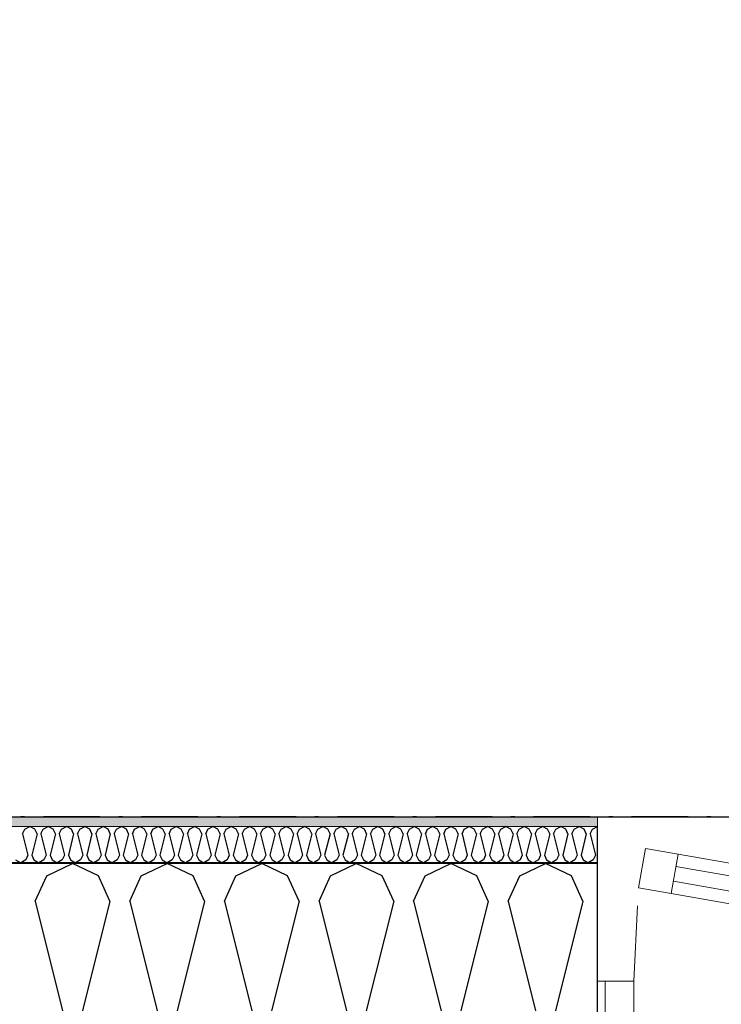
# Model space of a CAD drawing. Header units: millimetres. Extents: x -150 to 340931, y -1115 to 365939.
# Tile 94 of 253: x 296000 to 296930, y 347832 to 349138. Entities that reach past the tile are written whole.
import ezdxf
from ezdxf.enums import TextEntityAlignment as Align

# ---------------------------------------------------------------- set-up
doc = ezdxf.new("R2010")
doc.units = ezdxf.units.MM
doc.header["$LTSCALE"] = 0.5
doc.header["$MEASUREMENT"] = 0
for name, pattern in [('Over snittplan', [260, 150, -50, 10, -50]), ('PLINE', [0]), ('Stipling', [400, 200, -200])]:
    doc.linetypes.add(name, pattern=pattern)
for name, color, linetype in [('232- Ikke-bærende yttervegger (Skravur)(Nye konstruksjoner)', 7, 'Continuous'), ('232- Ikke-bærende yttervegger(Nye konstruksjoner)', 7, 'Continuous'), ('244- Vinduer_ dører_ foldevegger(Nye konstruksjoner)', 7, 'Continuous'), ('842-M___1_50 Målsetting bygning', 7, 'Continuous'), ('842-M___1_50 Målsetting bygning(Nye konstruksjoner)', 7, 'Continuous'), ('852- Teknisk_symbolsk informasjon_ bygning(Nye konstruksjoner)', 7, 'Continuous'), ('862- M___Nettoareal(Nye konstruksjoner)', 7, 'Continuous'), ('862- M___Nettoareal(Polylinje)(Nye konstruksjoner)', 7, 'Continuous'), ('862- M___Nettoareal(Tekst)(Nye konstruksjoner)', 7, 'Continuous')]:
    doc.layers.add(name, color=color, linetype=linetype)
for name, color, linetype, lineweight in [('234- Vinduer_ dører_ porter(Nye konstruksjoner)', 7, 'Continuous', 0), ('235- Utvendig kledning og overflate(Nye konstruksjoner)', 7, 'Continuous', 0), ('236- Innvendig kledning og overflate(Nye konstruksjoner)', 7, 'Continuous', 0)]:
    doc.layers.add(name, color=color, linetype=linetype, lineweight=lineweight)
doc.styles.add('GENERATED_STYLE_1', font='txt')
doc.styles.add('GENERATED_STYLE_3', font='arial.ttf')
doc.dimstyles.new('GENERATED_STYLE__1', dxfattribs={"dimtxt": 100, "dimasz": 95, "dimexe": 0.18, "dimexo": 0.0625, "dimgap": 0, "dimtad": 1, "dimtih": 1, "dimtoh": 1, "dimdec": 0, "dimzin": 0, "dimdsep": 46, "dimtxsty": 'GENERATED_STYLE_3', "dimblk": 'ARROWHEAD_6', "dimblk1": 'ARROWHEAD_6', "dimblk2": 'ARROWHEAD_6', "dimcen": 0.09, "dimse1": 1, "dimse2": 1, "dimclrd": 256, "dimclre": 256, "dimclrt": 256, "dimadec": 1, "dimazin": 0, "dimtfac": 1, "dimtdec": 4, "dimtmove": 0, "dimatfit": 3, "dimfxl": 1, "dimtolj": 1, "dimtzin": 0, "dimarcsym": 0})

# ---------------------------------------------------------------- blocks, each defined once
blk = doc.blocks.new('LEILIGHET 6__3', base_point=(300468.6, 348580.7))
at = {"layer": '862- M___Nettoareal(Polylinje)(Nye konstruksjoner)', "linetype": 'PLINE', "flags": 128}
blk.add_lwpolyline([(302741, 356380.7), (294611, 356380.7), (294611, 348080.7), (297926, 348080.7), (297926, 349780.7), (302741, 349780.7)], close=True, dxfattribs=at)
at = {"layer": '862- M___Nettoareal(Tekst)(Nye konstruksjoner)', "style": 'GENERATED_STYLE_1'}
for tag, p in [('DUMMY_861', (296702.3, 358220.7)), ('ROOM_NAME', (295965.1, 358170.8)), ('DUMMY_862', (295965.1, 358032.4))]:
    blk.add_attdef(tag, text='', height=100, dxfattribs=at).set_placement(p, align=Align.TOP_LEFT)
blk = doc.blocks.new('*X138')
at = {"layer": '232- Ikke-bærende yttervegger (Skravur)(Nye konstruksjoner)', "linetype": 'PLINE'}
for p, q in [((296003.4, 348058), (296006.4, 348064.5)), ((296006.4, 348064.5), (296013, 348067.7)), ((296019.6, 348064.5), (296013, 348067.7)), ((296022.6, 348058), (296019.6, 348064.5)), ((296027.7, 348058), (296030.6, 348064.5)), ((296030.6, 348064.5), (296037.3, 348067.7)), ((296043.9, 348064.5), (296037.3, 348067.7)), ((296046.9, 348058), (296043.9, 348064.5)), ((296052, 348058), (296054.9, 348064.5)), ((296054.9, 348064.5), (296061.6, 348067.7)), ((296068.2, 348064.5), (296061.6, 348067.7)), ((296071.1, 348058), (296068.2, 348064.5)), ((296076.2, 348058), (296079.2, 348064.5)), ((296079.2, 348064.5), (296085.8, 348067.7)), ((296092.5, 348064.5), (296085.8, 348067.7)), ((296095.4, 348058), (296092.5, 348064.5)), ((296100.5, 348058), (296103.5, 348064.5)), ((296103.5, 348064.5), (296110.1, 348067.7)), ((296116.7, 348064.5), (296110.1, 348067.7)), ((296119.7, 348058), (296116.7, 348064.5)), ((296124.8, 348058), (296127.8, 348064.5)), ((296127.8, 348064.5), (296134.4, 348067.7)), ((296141, 348064.5), (296134.4, 348067.7)), ((296144, 348058), (296141, 348064.5)), ((296149.1, 348058), (296152, 348064.5)), ((296152, 348064.5), (296158.7, 348067.7)), ((296165.3, 348064.5), (296158.7, 348067.7)), ((296168.3, 348058), (296165.3, 348064.5)), ((296173.4, 348058), (296176.3, 348064.5)), ((296176.3, 348064.5), (296183, 348067.7)), ((296189.6, 348064.5), (296183, 348067.7)), ((296192.6, 348058), (296189.6, 348064.5)), ((296197.7, 348058), (296200.6, 348064.5)), ((296200.6, 348064.5), (296207.2, 348067.7)), ((296213.9, 348064.5), (296207.2, 348067.7)), ((296216.8, 348058), (296213.9, 348064.5)), ((296221.9, 348058), (296224.9, 348064.5)), ((296224.9, 348064.5), (296231.5, 348067.7)), ((296238.2, 348064.5), (296231.5, 348067.7)), ((296241.1, 348058), (296238.2, 348064.5)), ((296246.2, 348058), (296249.2, 348064.5)), ((296249.2, 348064.5), (296255.8, 348067.7)), ((296262.4, 348064.5), (296255.8, 348067.7)), ((296265.4, 348058), (296262.4, 348064.5)), ((296270.5, 348058), (296273.5, 348064.5)), ((296273.5, 348064.5), (296280.1, 348067.7)), ((296286.7, 348064.5), (296280.1, 348067.7)), ((296289.7, 348058), (296286.7, 348064.5)), ((296294.8, 348058), (296297.7, 348064.5)), ((296297.7, 348064.5), (296304.4, 348067.7)), ((296311, 348064.5), (296304.4, 348067.7)), ((296314, 348058), (296311, 348064.5)), ((296319.1, 348058), (296322, 348064.5)), ((296322, 348064.5), (296328.6, 348067.7)), ((296335.3, 348064.5), (296328.6, 348067.7)), ((296338.2, 348058), (296335.3, 348064.5)), ((296343.3, 348058), (296346.3, 348064.5)), ((296346.3, 348064.5), (296352.9, 348067.7)), ((296359.6, 348064.5), (296352.9, 348067.7)), ((296362.5, 348058), (296359.6, 348064.5)), ((296367.6, 348058), (296370.6, 348064.5)), ((296370.6, 348064.5), (296377.2, 348067.7)), ((296383.8, 348064.5), (296377.2, 348067.7)), ((296386.8, 348058), (296383.8, 348064.5)), ((296391.9, 348058), (296394.9, 348064.5)), ((296394.9, 348064.5), (296401.5, 348067.7)), ((296408.1, 348064.5), (296401.5, 348067.7)), ((296411.1, 348058), (296408.1, 348064.5)), ((296416.2, 348058), (296419.1, 348064.5)), ((296419.1, 348064.5), (296425.8, 348067.7)), ((296432.4, 348064.5), (296425.8, 348067.7)), ((296435.4, 348058), (296432.4, 348064.5)), ((296440.5, 348058), (296443.4, 348064.5)), ((296443.4, 348064.5), (296450.1, 348067.7)), ((296456.7, 348064.5), (296450.1, 348067.7)), ((296459.6, 348058), (296456.7, 348064.5)), ((296464.7, 348058), (296467.7, 348064.5)), ((296467.7, 348064.5), (296474.3, 348067.7)), ((296481, 348064.5), (296474.3, 348067.7)), ((296483.9, 348058), (296481, 348064.5)), ((296489, 348058), (296492, 348064.5)), ((296492, 348064.5), (296498.6, 348067.7)), ((296505.2, 348064.5), (296498.6, 348067.7)), ((296508.2, 348058), (296505.2, 348064.5)), ((296513.3, 348058), (296516.3, 348064.5)), ((296516.3, 348064.5), (296522.9, 348067.7)), ((296529.5, 348064.5), (296522.9, 348067.7)), ((296532.5, 348058), (296529.5, 348064.5)), ((296537.6, 348058), (296540.5, 348064.5)), ((296540.5, 348064.5), (296547.2, 348067.7)), ((296553.8, 348064.5), (296547.2, 348067.7)), ((296556.8, 348058), (296553.8, 348064.5)), ((296561.9, 348058), (296564.8, 348064.5)), ((296564.8, 348064.5), (296571.5, 348067.7)), ((296578.1, 348064.5), (296571.5, 348067.7)), ((296581.1, 348058), (296578.1, 348064.5)), ((296586.2, 348058), (296589.1, 348064.5)), ((296589.1, 348064.5), (296595.7, 348067.7)), ((296602.4, 348064.5), (296595.7, 348067.7)), ((296605.3, 348058), (296602.4, 348064.5)), ((296610.4, 348058), (296613.4, 348064.5)), ((296613.4, 348064.5), (296620, 348067.7)), ((296626.7, 348064.5), (296620, 348067.7)), ((296629.6, 348058), (296626.7, 348064.5)), ((296634.7, 348058), (296637.7, 348064.5)), ((296637.7, 348064.5), (296644.3, 348067.7)), ((296650.9, 348064.5), (296644.3, 348067.7)), ((296653.9, 348058), (296650.9, 348064.5)), ((296659, 348058), (296662, 348064.5)), ((296662, 348064.5), (296668.6, 348067.7)), ((296675.2, 348064.5), (296668.6, 348067.7)), ((296678.2, 348058), (296675.2, 348064.5)), ((296683.3, 348058), (296686.2, 348064.5)), ((296686.2, 348064.5), (296692.9, 348067.7)), ((296699.5, 348064.5), (296692.9, 348067.7)), ((296702.5, 348058), (296699.5, 348064.5)), ((296707.6, 348058), (296710.5, 348064.5)), ((296710.5, 348064.5), (296717.1, 348067.7)), ((296723.8, 348064.5), (296717.1, 348067.7)), ((296726.7, 348058), (296723.8, 348064.5)), ((296731.8, 348058), (296734.8, 348064.5)), ((296734.8, 348064.5), (296741.4, 348067.7)), ((296748.1, 348064.5), (296741.4, 348067.7)), ((296751, 348058), (296748.1, 348064.5)), ((296756.1, 348058), (296759.1, 348064.5)), ((296759.1, 348064.5), (296765.7, 348067.7)), ((296766, 348067.5), (296765.7, 348067.7)), ((296003.4, 348058), (296010.4, 348029.9)), ((296022.6, 348058), (296015.5, 348029.9)), ((296027.7, 348058), (296034.7, 348029.9)), ((296046.9, 348058), (296039.8, 348029.9)), ((296052, 348058), (296059, 348029.9)), ((296071.1, 348058), (296064.1, 348029.9)), ((296076.2, 348058), (296083.3, 348029.9)), ((296095.4, 348058), (296088.4, 348029.9)), ((296100.5, 348058), (296107.6, 348029.9)), ((296119.7, 348058), (296112.7, 348029.9)), ((296124.8, 348058), (296131.8, 348029.9)), ((296144, 348058), (296136.9, 348029.9)), ((296149.1, 348058), (296156.1, 348029.9)), ((296168.3, 348058), (296161.2, 348029.9)), ((296173.4, 348058), (296180.4, 348029.9)), ((296192.6, 348058), (296185.5, 348029.9)), ((296197.7, 348058), (296204.7, 348029.9)), ((296216.8, 348058), (296209.8, 348029.9)), ((296221.9, 348058), (296229, 348029.9)), ((296241.1, 348058), (296234.1, 348029.9)), ((296246.2, 348058), (296253.3, 348029.9)), ((296265.4, 348058), (296258.4, 348029.9)), ((296270.5, 348058), (296277.5, 348029.9)), ((296289.7, 348058), (296282.6, 348029.9)), ((296294.8, 348058), (296301.8, 348029.9)), ((296314, 348058), (296306.9, 348029.9)), ((296319.1, 348058), (296326.1, 348029.9)), ((296338.2, 348058), (296331.2, 348029.9)), ((296343.3, 348058), (296350.4, 348029.9)), ((296362.5, 348058), (296355.5, 348029.9)), ((296367.6, 348058), (296374.7, 348029.9)), ((296386.8, 348058), (296379.8, 348029.9)), ((296391.9, 348058), (296398.9, 348029.9)), ((296411.1, 348058), (296404, 348029.9)), ((296416.2, 348058), (296423.2, 348029.9)), ((296435.4, 348058), (296428.3, 348029.9)), ((296440.5, 348058), (296447.5, 348029.9)), ((296459.6, 348058), (296452.6, 348029.9)), ((296464.7, 348058), (296471.8, 348029.9)), ((296483.9, 348058), (296476.9, 348029.9)), ((296489, 348058), (296496.1, 348029.9)), ((296508.2, 348058), (296501.2, 348029.9)), ((296513.3, 348058), (296520.3, 348029.9)), ((296532.5, 348058), (296525.4, 348029.9)), ((296537.6, 348058), (296544.6, 348029.9)), ((296556.8, 348058), (296549.7, 348029.9)), ((296561.9, 348058), (296568.9, 348029.9)), ((296581.1, 348058), (296574, 348029.9)), ((296586.2, 348058), (296593.2, 348029.9)), ((296605.3, 348058), (296598.3, 348029.9)), ((296610.4, 348058), (296617.5, 348029.9)), ((296629.6, 348058), (296622.6, 348029.9)), ((296634.7, 348058), (296641.8, 348029.9)), ((296653.9, 348058), (296646.9, 348029.9)), ((296659, 348058), (296666, 348029.9)), ((296678.2, 348058), (296671.1, 348029.9)), ((296683.3, 348058), (296690.3, 348029.9)), ((296702.5, 348058), (296695.4, 348029.9)), ((296707.6, 348058), (296714.6, 348029.9)), ((296726.7, 348058), (296719.7, 348029.9)), ((296731.8, 348058), (296738.9, 348029.9)), ((296751, 348058), (296744, 348029.9)), ((296756.1, 348058), (296763.2, 348029.9)), ((296010.4, 348029.9), (296007.5, 348023.4)), ((296015.5, 348029.9), (296018.5, 348023.4)), ((296034.7, 348029.9), (296031.8, 348023.4)), ((296039.8, 348029.9), (296042.8, 348023.4)), ((296059, 348029.9), (296056, 348023.4)), ((296064.1, 348029.9), (296067.1, 348023.4)), ((296083.3, 348029.9), (296080.3, 348023.4)), ((296088.4, 348029.9), (296091.3, 348023.4)), ((296107.6, 348029.9), (296104.6, 348023.4)), ((296112.7, 348029.9), (296115.6, 348023.4)), ((296131.8, 348029.9), (296128.9, 348023.4)), ((296136.9, 348029.9), (296139.9, 348023.4)), ((296156.1, 348029.9), (296153.2, 348023.4)), ((296161.2, 348029.9), (296164.2, 348023.4)), ((296180.4, 348029.9), (296177.5, 348023.4)), ((296185.5, 348029.9), (296188.5, 348023.4)), ((296204.7, 348029.9), (296201.7, 348023.4)), ((296209.8, 348029.9), (296212.8, 348023.4)), ((296229, 348029.9), (296226, 348023.4)), ((296234.1, 348029.9), (296237, 348023.4)), ((296253.3, 348029.9), (296250.3, 348023.4)), ((296258.4, 348029.9), (296261.3, 348023.4)), ((296277.5, 348029.9), (296274.6, 348023.4)), ((296282.6, 348029.9), (296285.6, 348023.4)), ((296301.8, 348029.9), (296298.9, 348023.4)), ((296306.9, 348029.9), (296309.9, 348023.4)), ((296326.1, 348029.9), (296323.1, 348023.4)), ((296331.2, 348029.9), (296334.2, 348023.4)), ((296350.4, 348029.9), (296347.4, 348023.4)), ((296355.5, 348029.9), (296358.4, 348023.4)), ((296374.7, 348029.9), (296371.7, 348023.4)), ((296379.8, 348029.9), (296382.7, 348023.4)), ((296398.9, 348029.9), (296396, 348023.4)), ((296404, 348029.9), (296407, 348023.4)), ((296423.2, 348029.9), (296420.3, 348023.4)), ((296428.3, 348029.9), (296431.3, 348023.4)), ((296447.5, 348029.9), (296444.5, 348023.4)), ((296452.6, 348029.9), (296455.6, 348023.4)), ((296471.8, 348029.9), (296468.8, 348023.4)), ((296476.9, 348029.9), (296479.8, 348023.4)), ((296496.1, 348029.9), (296493.1, 348023.4)), ((296501.2, 348029.9), (296504.1, 348023.4)), ((296520.3, 348029.9), (296517.4, 348023.4)), ((296525.4, 348029.9), (296528.4, 348023.4)), ((296544.6, 348029.9), (296541.7, 348023.4)), ((296549.7, 348029.9), (296552.7, 348023.4)), ((296568.9, 348029.9), (296566, 348023.4)), ((296574, 348029.9), (296577, 348023.4)), ((296593.2, 348029.9), (296590.2, 348023.4)), ((296598.3, 348029.9), (296601.3, 348023.4)), ((296617.5, 348029.9), (296614.5, 348023.4)), ((296622.6, 348029.9), (296625.5, 348023.4)), ((296641.8, 348029.9), (296638.8, 348023.4)), ((296646.9, 348029.9), (296649.8, 348023.4)), ((296666, 348029.9), (296663.1, 348023.4)), ((296671.1, 348029.9), (296674.1, 348023.4)), ((296690.3, 348029.9), (296687.4, 348023.4)), ((296695.4, 348029.9), (296698.4, 348023.4)), ((296714.6, 348029.9), (296711.6, 348023.4)), ((296719.7, 348029.9), (296722.7, 348023.4)), ((296738.9, 348029.9), (296735.9, 348023.4)), ((296744, 348029.9), (296746.9, 348023.4)), ((296763.2, 348029.9), (296760.2, 348023.4)), ((295994.2, 348023.4), (296000.9, 348019.7)), ((296007.5, 348023.4), (296000.9, 348019.7)), ((296018.5, 348023.4), (296025.1, 348019.7)), ((296031.8, 348023.4), (296025.1, 348019.7)), ((296042.8, 348023.4), (296049.4, 348019.7)), ((296056, 348023.4), (296049.4, 348019.7)), ((296067.1, 348023.4), (296073.7, 348019.7)), ((296080.3, 348023.4), (296073.7, 348019.7)), ((296091.3, 348023.4), (296098, 348019.7)), ((296104.6, 348023.4), (296098, 348019.7)), ((296115.6, 348023.4), (296122.3, 348019.7)), ((296128.9, 348023.4), (296122.3, 348019.7)), ((296139.9, 348023.4), (296146.5, 348019.7)), ((296153.2, 348023.4), (296146.5, 348019.7)), ((296164.2, 348023.4), (296170.8, 348019.7)), ((296177.5, 348023.4), (296170.8, 348019.7)), ((296188.5, 348023.4), (296195.1, 348019.7)), ((296201.7, 348023.4), (296195.1, 348019.7)), ((296212.8, 348023.4), (296219.4, 348019.7)), ((296226, 348023.4), (296219.4, 348019.7)), ((296237, 348023.4), (296243.7, 348019.7)), ((296250.3, 348023.4), (296243.7, 348019.7)), ((296261.3, 348023.4), (296267.9, 348019.7)), ((296274.6, 348023.4), (296267.9, 348019.7)), ((296285.6, 348023.4), (296292.2, 348019.7)), ((296298.9, 348023.4), (296292.2, 348019.7)), ((296309.9, 348023.4), (296316.5, 348019.7)), ((296323.1, 348023.4), (296316.5, 348019.7)), ((296334.2, 348023.4), (296340.8, 348019.7)), ((296347.4, 348023.4), (296340.8, 348019.7)), ((296358.4, 348023.4), (296365.1, 348019.7)), ((296371.7, 348023.4), (296365.1, 348019.7)), ((296382.7, 348023.4), (296389.4, 348019.7)), ((296396, 348023.4), (296389.4, 348019.7)), ((296407, 348023.4), (296413.6, 348019.7)), ((296420.3, 348023.4), (296413.6, 348019.7)), ((296431.3, 348023.4), (296437.9, 348019.7)), ((296444.5, 348023.4), (296437.9, 348019.7)), ((296455.6, 348023.4), (296462.2, 348019.7)), ((296468.8, 348023.4), (296462.2, 348019.7)), ((296479.8, 348023.4), (296486.5, 348019.7)), ((296493.1, 348023.4), (296486.5, 348019.7)), ((296504.1, 348023.4), (296510.8, 348019.7)), ((296517.4, 348023.4), (296510.8, 348019.7)), ((296528.4, 348023.4), (296535, 348019.7)), ((296541.7, 348023.4), (296535, 348019.7)), ((296552.7, 348023.4), (296559.3, 348019.7)), ((296566, 348023.4), (296559.3, 348019.7)), ((296577, 348023.4), (296583.6, 348019.7)), ((296590.2, 348023.4), (296583.6, 348019.7)), ((296601.3, 348023.4), (296607.9, 348019.7)), ((296614.5, 348023.4), (296607.9, 348019.7)), ((296625.5, 348023.4), (296632.2, 348019.7)), ((296638.8, 348023.4), (296632.2, 348019.7)), ((296649.8, 348023.4), (296656.4, 348019.7)), ((296663.1, 348023.4), (296656.4, 348019.7)), ((296674.1, 348023.4), (296680.7, 348019.7)), ((296687.4, 348023.4), (296680.7, 348019.7)), ((296698.4, 348023.4), (296705, 348019.7)), ((296711.6, 348023.4), (296705, 348019.7)), ((296722.7, 348023.4), (296729.3, 348019.7)), ((296735.9, 348023.4), (296729.3, 348019.7)), ((296746.9, 348023.4), (296753.6, 348019.7)), ((296760.2, 348023.4), (296753.6, 348019.7))]:
    blk.add_line(p, q, dxfattribs=at)
blk = doc.blocks.new('*X140')
at = {"layer": '232- Ikke-bærende yttervegger (Skravur)(Nye konstruksjoner)', "linetype": 'PLINE'}
for p, q in [((296035.4, 348002.5), (296069.6, 348018.7)), ((296103.9, 348002.5), (296069.6, 348018.7)), ((296160.8, 348002.5), (296195.1, 348018.7)), ((296229.4, 348002.5), (296195.1, 348018.7)), ((296286.3, 348002.5), (296320.6, 348018.7)), ((296354.8, 348002.5), (296320.6, 348018.7)), ((296411.7, 348002.5), (296446, 348018.7)), ((296480.3, 348002.5), (296446, 348018.7)), ((296537.2, 348002.5), (296571.5, 348018.7)), ((296605.7, 348002.5), (296571.5, 348018.7)), ((296662.7, 348002.5), (296696.9, 348018.7)), ((296731.2, 348002.5), (296696.9, 348018.7)), ((296020.1, 347968.9), (296035.4, 348002.5)), ((296119.2, 347968.9), (296103.9, 348002.5)), ((296145.6, 347968.9), (296160.8, 348002.5)), ((296244.6, 347968.9), (296229.4, 348002.5)), ((296271, 347968.9), (296286.3, 348002.5)), ((296370.1, 347968.9), (296354.8, 348002.5)), ((296396.5, 347968.9), (296411.7, 348002.5)), ((296495.6, 347968.9), (296480.3, 348002.5)), ((296521.9, 347968.9), (296537.2, 348002.5)), ((296621, 347968.9), (296605.7, 348002.5)), ((296647.4, 347968.9), (296662.7, 348002.5)), ((296746.5, 347968.9), (296731.2, 348002.5)), ((296020.1, 347968.9), (296056.5, 347823.4)), ((296119.2, 347968.9), (296082.8, 347823.4)), ((296145.6, 347968.9), (296181.9, 347823.4)), ((296244.6, 347968.9), (296208.3, 347823.4)), ((296271, 347968.9), (296307.4, 347823.4)), ((296370.1, 347968.9), (296333.7, 347823.4)), ((296396.5, 347968.9), (296432.8, 347823.4)), ((296495.6, 347968.9), (296459.2, 347823.4)), ((296521.9, 347968.9), (296558.3, 347823.4)), ((296621, 347968.9), (296584.6, 347823.4)), ((296647.4, 347968.9), (296683.7, 347823.4)), ((296746.5, 347968.9), (296710.1, 347823.4))]:
    blk.add_line(p, q, dxfattribs=at)
blk = doc.blocks.new('Vindustempel[19]', base_point=(297321, 348080.7))
at = {"layer": '852- Teknisk_symbolsk informasjon_ bygning(Nye konstruksjoner)', "char_height": 100, "attachment_point": 1, "style": 'GENERATED_STYLE_3'}
for s, insert in [('\\A1;{\\pql;\\pt0,50;\\fArial|b0|i0|c0|p0;\\W1.000000;1\xa0090\\fArial|b0|i0|c0|p0;\\W1.000000;\\A1{\\H.66x;\\S^  ;}\\fArial|b0|i0|c0|p0;\\W1.000000;\\fArial|b0|i0|c0|p0;\\W1.000000;\\A1{\\H.66x;\\S^  ;}}', (296943.5, 347300.7)), ('\\A1;{\\pql;\\pt0,50;\\fArial|b0|i0|c0|p0;\\W1.000000;x2\xa0190\\fArial|b0|i0|c0|p0;\\W1.000000;\\A1{\\H.66x;\\S^  ;}\\fArial|b0|i0|c0|p0;\\W1.000000;\\fArial|b0|i0|c0|p0;\\W1.000000;\\A1{\\H.66x;\\S^  ;}}', (297286.7, 347300.7)), ('\\A1;{\\pql;\\pt0,50;\\fArial|b0|i0|c0|p0;\\W1.000000;500\\fArial|b0|i0|c0|p0;\\W1.000000;\\A1{\\H.66x;\\S^  ;}\\fArial|b0|i0|c0|p0;\\W1.000000;\\fArial|b0|i0|c0|p0;\\W1.000000;\\A1{\\H.66x;\\S^  ;}}', (296943.5, 347143.5))]:
    blk.add_mtext(s, dxfattribs=dict(at, insert=insert))
at = {"layer": '852- Teknisk_symbolsk informasjon_ bygning(Nye konstruksjoner)', "style": 'GENERATED_STYLE_3'}
blk.add_attdef('AC_WIDO_ID', text='', height=100, dxfattribs=at).set_placement((297321, 347356.1), align=Align.BOTTOM_CENTER)
for tag, p in [('DUMMY_233', (296867.3, 347323.5)), ('DUMMY_235', (296867.3, 347166.4))]:
    blk.add_attdef(tag, text='', height=100, dxfattribs=at).set_placement(p, align=Align.TOP_RIGHT)
for tag, p in [('DUMMY_234', (297698.5, 347323.5)), ('strSillSuffix', (297172.3, 347143.5))]:
    blk.add_attdef(tag, text='', height=100, dxfattribs=at).set_placement(p, align=Align.TOP_LEFT)
blk = doc.blocks.new('Vindu[13]')
at = {"layer": '234- Vinduer_ dører_ porter(Nye konstruksjoner)', "linetype": 'PLINE'}
for p, q in [((296766, 348080.7), (297876, 348080.7)), ((296820.2, 347986.6), (296829.4, 348038.8)), ((296829.4, 348038.8), (296872.7, 348031.1)), ((296872.7, 348031.1), (296863.5, 347978.9)), ((296872.7, 348031.1), (297784.7, 347870.3)), ((296869.9, 348014.9), (297781.8, 347854.1)), ((296863.5, 347978.9), (296820.2, 347986.6)), ((297778.3, 347834.4), (296866.4, 347995.2)), ((297775.5, 347818.1), (296863.5, 347978.9)), ((297775.5, 347818.1), (297784.7, 347870.3)), ((297784.7, 347870.3), (297828, 347862.7)), ((296766, 347862.7), (296776, 347862.7)), ((296776, 347862.7), (296814, 347862.7)), ((296776, 347770.7), (296776, 347862.7)), ((296814, 347862.7), (296814, 347809.7)), ((297828, 347862.7), (297818.8, 347810.5)), ((297828, 347809.7), (297828, 347862.7)), ((297828, 347862.7), (297866, 347862.7)), ((297866, 347862.7), (297876, 347862.7)), ((297866, 347770.7), (297866, 347862.7)), ((297818.8, 347810.5), (297775.5, 347818.1)), ((296814, 347809.7), (296832, 347809.7)), ((296832, 347809.7), (296832, 347770.7)), ((297810, 347770.7), (297810, 347809.7)), ((297810, 347809.7), (297828, 347809.7)), ((296776, 347770.7), (296766, 347770.7)), ((296832, 347770.7), (296776, 347770.7)), ((297866, 347770.7), (297810, 347770.7)), ((297876, 347770.7), (297866, 347770.7)), ((296766, 347680.7), (296766, 347650.7)), ((296766, 347680.7), (297876, 347680.7)), ((297876, 347650.7), (297876, 347680.7)), ((296766, 347650.7), (297876, 347650.7))]:
    blk.add_line(p, q, dxfattribs=at)
at = {"layer": '234- Vinduer_ dører_ porter(Nye konstruksjoner)', "linetype": 'Stipling'}
blk.add_line((296814, 347862.7), (296820.2, 347986.6), dxfattribs=at)
at = {"layer": '235- Utvendig kledning og overflate(Nye konstruksjoner)', "linetype": 'PLINE'}
for p, q in [((296766, 347758.7), (296766, 347770.7)), ((297876, 347758.7), (297876, 347770.7)), ((296766, 347722.7), (296766, 347758.7)), ((297876, 347722.7), (297876, 347758.7)), ((296766, 347699.7), (296766, 347722.7)), ((297876, 347699.7), (297876, 347722.7)), ((296766, 347680.7), (296766, 347699.7)), ((297876, 347680.7), (297876, 347699.7))]:
    blk.add_line(p, q, dxfattribs=at)
at = {"layer": '236- Innvendig kledning og overflate(Nye konstruksjoner)', "linetype": 'PLINE'}
for p, q in [((296766, 348067.7), (296766, 348080.7)), ((297876, 348067.7), (297876, 348080.7)), ((296766, 348018.7), (296766, 348019.7)), ((297876, 348018.7), (297876, 348019.7))]:
    blk.add_line(p, q, dxfattribs=at)
at = {"layer": '244- Vinduer_ dører_ foldevegger(Nye konstruksjoner)', "linetype": 'PLINE'}
for p, q in [((296766, 348019.7), (296766, 348067.7)), ((297876, 348019.7), (297876, 348067.7)), ((296766, 347862.7), (296766, 348018.7)), ((297876, 347862.7), (297876, 348018.7)), ((296766, 347770.7), (296766, 347862.7)), ((296766, 347770.7), (296766, 347862.7)), ((297876, 347770.7), (297876, 347862.7)), ((297876, 347770.7), (297876, 347862.7))]:
    blk.add_line(p, q, dxfattribs=at)
at = {"layer": '852- Teknisk_symbolsk informasjon_ bygning(Nye konstruksjoner)'}
ref = blk.add_blockref('Vindustempel[19]', (297321, 348080.7), dxfattribs=at)
ref.add_attrib('AC_WIDO_ID', 'V-01L-2', dxfattribs={"color": 7, "height": 100, "style": 'GENERATED_STYLE_3'}).set_placement((297321, 347356.1), align=Align.BOTTOM_CENTER)
ref.add_attrib('strSillSuffix', 'bh', dxfattribs={"color": 7, "height": 100, "style": 'GENERATED_STYLE_3'}).set_placement((297172.3, 347143.5), align=Align.TOP_LEFT)
blk = doc.blocks.new('*D774')
at = {"layer": '842-M___1_50 Målsetting bygning(Nye konstruksjoner)', "linetype": 'PLINE'}
for p, q in [((276294.5, 363585.1), (276294.5, 363772.6)), ((335668.8, 363585.1), (335668.8, 363772.6)), ((276344.5, 363728.9), (276244.5, 363628.9)), ((335618.8, 363628.9), (335718.8, 363728.9)), ((276219.5, 363678.9), (276294.5, 363678.9)), ((276294.5, 363678.9), (335668.8, 363678.9)), ((335668.8, 363678.9), (335743.8, 363678.9))]:
    blk.add_line(p, q, dxfattribs=at)
at = {"layer": '842-M___1_50 Målsetting bygning(Nye konstruksjoner)', "insert": (305772, 363698.9), "char_height": 100, "attachment_point": 7, "style": 'GENERATED_STYLE_3'}
blk.add_mtext('\\A1;{\\pql;\\fArial|b0|i0|c0|p0;\\W1.000000;59\xa0374}', dxfattribs=at)
blk = doc.blocks.new('ARROWHEAD_6')
at = {"linetype": 'Continuous'}
for p, q in [((-0.5, -0.5), (0.5, 0.5)), ((0, 0), (-1, 0))]:
    blk.add_line(p, q, dxfattribs=at)
blk = doc.blocks.new('*D904')
at = {"layer": '842-M___1_50 Målsetting bygning', "linetype": 'PLINE'}
for p, q in [((294611, 342391.1), (294611, 342578.6)), ((296766, 342391.1), (296766, 342578.6)), ((294661, 342534.9), (294561, 342434.9)), ((296816, 342534.9), (296716, 342434.9)), ((294611, 342484.9), (296766, 342484.9))]:
    blk.add_line(p, q, dxfattribs=at)
at = {"layer": '842-M___1_50 Målsetting bygning', "insert": (295516.9, 342504.9), "char_height": 100, "attachment_point": 7, "style": 'GENERATED_STYLE_3'}
blk.add_mtext('\\A1;{\\pql;\\fArial|b0|i0|c0|p0;\\W1.000000;2\xa0155}', dxfattribs=at)
blk = doc.blocks.new('*D905')
at = {"layer": '842-M___1_50 Målsetting bygning', "linetype": 'PLINE'}
for p, q in [((296766, 342391.1), (296766, 342578.6)), ((297876, 342391.1), (297876, 342578.6)), ((296816, 342534.9), (296716, 342434.9)), ((297926, 342534.9), (297826, 342434.9)), ((296766, 342484.9), (297876, 342484.9))]:
    blk.add_line(p, q, dxfattribs=at)
at = {"layer": '842-M___1_50 Målsetting bygning', "char_height": 100, "attachment_point": 7, "style": 'GENERATED_STYLE_3'}
for s, insert in [('\\A1;{\\pql;\\fArial|b0|i0|c0|p0;\\W1.000000;1\xa0110}', (297154.5, 342504.9)), ('\\A1;{\\pql;\\fArial|b0|i0|c0|p0;\\W1.000000;112}', (297822.7, 342504.9)), ('\\A1;{\\pql;\\fArial|b0|i0|c0|p0;\\W1.000000;2\xa0210}', (297149.4, 342364.9))]:
    blk.add_mtext(s, dxfattribs=dict(at, insert=insert))
blk = doc.blocks.new('SOV__44', base_point=(296177.1, 350061))
at = {"layer": '862- M___Nettoareal(Polylinje)(Nye konstruksjoner)', "linetype": 'PLINE', "flags": 128}
blk.add_lwpolyline([(297926, 351152.6), (294611, 351152.7), (294611, 348080.7), (297926, 348080.7)], close=True, dxfattribs=at)
at = {"layer": '862- M___Nettoareal(Tekst)(Nye konstruksjoner)', "style": 'GENERATED_STYLE_1'}
for tag, p in [('DUMMY_861', (296401.2, 350249.2)), ('ROOM_NAME', (295953, 350199.4)), ('DUMMY_862', (295953, 350061))]:
    blk.add_attdef(tag, text='', height=100, dxfattribs=at).set_placement(p, align=Align.TOP_LEFT)

msp = doc.modelspace()

# ---------------------------------------------------------------- hatches: boundary and pattern name
at = {"layer": '232- Ikke-bærende yttervegger (Skravur)(Nye konstruksjoner)', "linetype": 'Continuous'}
h = msp.add_hatch(dxfattribs=at)
h.set_pattern_fill('Prikker_tett', color=256, style=0, pattern_type=2)
h.set_pattern_definition([(0, (0, 0), (0, 43.30127), [0, -25]), (0, (12.5, 21.65), (0, 43.30127), [0, -25])])
h.paths.add_polyline_path([(294391, 348067.7), (296766, 348067.7), (296766, 348080.7), (294391, 348080.7)])
msp.add_hatch(color=256, dxfattribs=at).paths.add_polyline_path([(294354.1, 348018.7), (296766, 348018.7), (296766, 348019.7), (294354.7, 348019.7)])

# ---------------------------------------------------------------- linework, layer by layer
at = {"layer": '232- Ikke-bærende yttervegger(Nye konstruksjoner)', "linetype": 'PLINE'}
for p, q in [((296766, 348019.7), (296766, 348067.7)), ((296766, 348018.7), (294354.1, 348018.7)), ((296766, 348019.7), (294391, 348019.7)), ((296766, 347862.7), (296766, 348018.7)), ((296766, 347770.7), (296766, 347862.7))]:
    msp.add_line(p, q, dxfattribs=at)
at = {"layer": '232- Ikke-bærende yttervegger(Nye konstruksjoner)', "linetype": 'Over snittplan', "flags": 128}
msp.add_lwpolyline([(297926, 348080.7), (294391, 348080.7)], dxfattribs=at)
at = {"layer": '236- Innvendig kledning og overflate(Nye konstruksjoner)', "linetype": 'PLINE'}
for p, q in [((296766, 348067.7), (296766, 348080.7)), ((296766, 348067.7), (294391, 348067.7)), ((296766, 348018.7), (296766, 348019.7))]:
    msp.add_line(p, q, dxfattribs=at)
at = {"layer": '236- Innvendig kledning og overflate(Nye konstruksjoner)', "linetype": 'PLINE', "flags": 128}
msp.add_lwpolyline([(296766, 348080.7), (294391, 348080.7)], dxfattribs=at)

# ---------------------------------------------------------------- block references
at = {"layer": '232- Ikke-bærende yttervegger(Nye konstruksjoner)'}
for name in ['*X138', '*X140']:
    msp.add_blockref(name, (0, 0), dxfattribs=at)
at = {"layer": '244- Vinduer_ dører_ foldevegger(Nye konstruksjoner)', "linetype": 'PLINE'}
msp.add_blockref('Vindu[13]', (0, 0), dxfattribs=at)
at = {"layer": '862- M___Nettoareal(Nye konstruksjoner)', "linetype": 'Continuous'}
for name, p in [('LEILIGHET 6__3', (300468.6, 348580.7)), ('SOV__44', (296177.1, 350061))]:
    msp.add_blockref(name, p, dxfattribs=at)

# ---------------------------------------------------------------- dimensions: what is measured, and where the dimension line sits
at = {"layer": '842-M___1_50 Målsetting bygning', "linetype": 'Continuous'}
for base, p1, p2, picture, middle in [((296766, 342484.9), (294611, 352230.7), (296766, 348080.7), '*D904', (295688.5, 342554.9)), ((297876, 342484.9), (296766, 348080.7), (297876, 348080.7), '*D905', (297326, 342554.9))]:
    dim = msp.add_linear_dim(base=base, p1=p1, p2=p2, dimstyle='GENERATED_STYLE__1', dxfattribs=at)
    dim.commit()
    dim.dimension.update_dxf_attribs({"geometry": picture, "text_midpoint": middle, "dimtype": 160})
at = {"layer": '842-M___1_50 Målsetting bygning(Nye konstruksjoner)', "linetype": 'Continuous'}
dim = msp.add_linear_dim(base=(335668.8, 363678.9), p1=(276294.5, 358685.2), p2=(335668.8, 339845.1), dimstyle='GENERATED_STYLE__1', dxfattribs=at)
dim.commit()
dim.dimension.update_dxf_attribs({"geometry": '*D774', "text_midpoint": (305981.5, 363748.9), "dimtype": 160})

doc.saveas('drawing.dxf')
